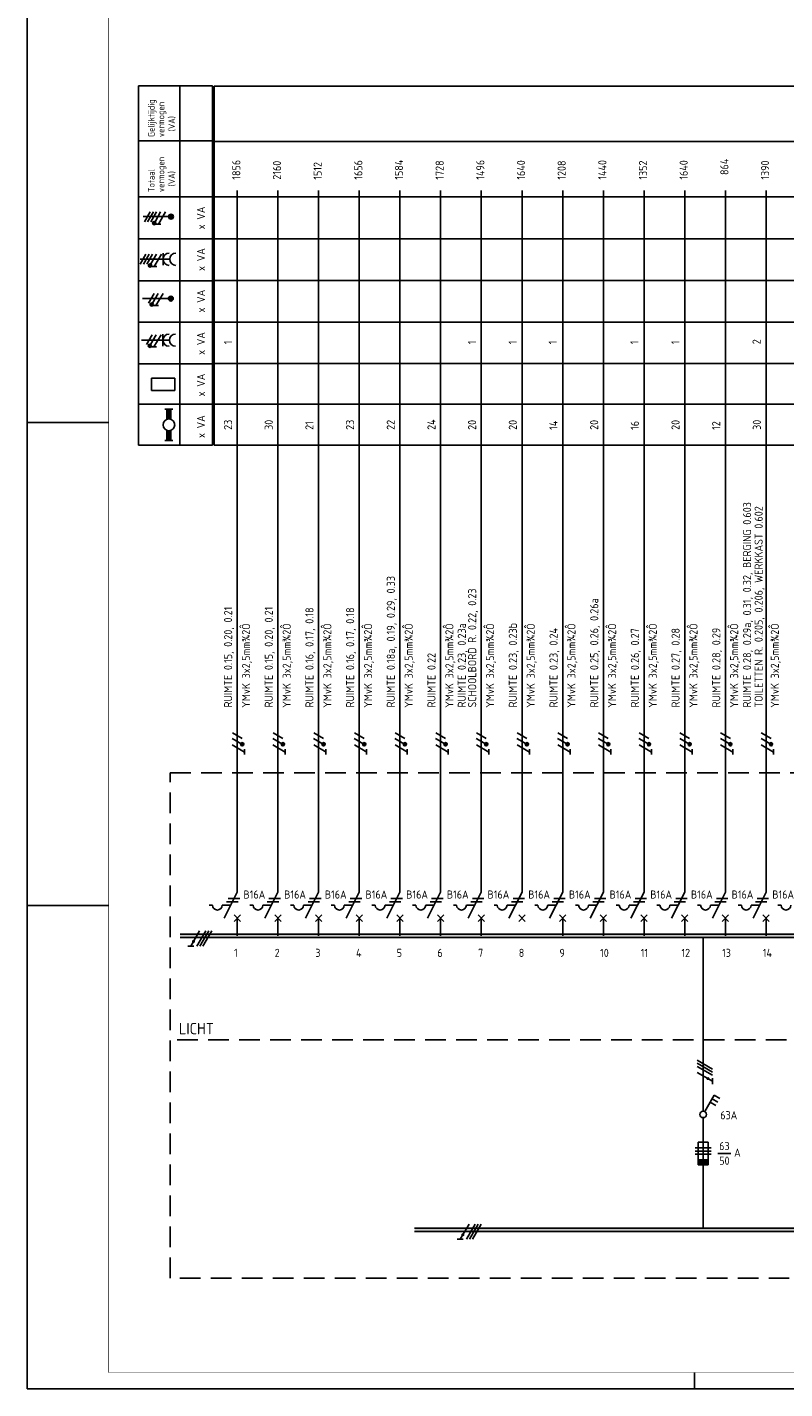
# Model space of a CAD drawing. Header units: millimetres. Extents: x 882 to 2071, y -2 to 839.
# Tile 1 of 8: x 882 to 1115, y -2 to 416. Entities that reach past the tile are written whole.
import ezdxf
from ezdxf.enums import TextEntityAlignment as Align

# ---------------------------------------------------------------- set-up
doc = ezdxf.new("R2010")
doc.units = ezdxf.units.MM
doc.linetypes.add('HIDDEN', pattern=[9.525, 6.35, -3.175])
doc.layers.get('0').update_dxf_attribs({"linetype": 'CONTINUOUS'})
for name, color, linetype in [('1', 7, 'CONTINUOUS'), ('40', 1, 'CONTINUOUS'), ('70', 1, 'CONTINUOUS'), ('71', 2, 'CONTINUOUS'), ('73', 4, 'CONTINUOUS'), ('EL$2B---_KADER', 4, 'CONTINUOUS'), ('LIJN018', 210, 'CONTINUOUS'), ('LIJN025', 10, 'CONTINUOUS'), ('LIJN035', 50, 'CONTINUOUS'), ('LIJN050', 90, 'CONTINUOUS'), ('TEKST25', 10, 'CONTINUOUS'), ('TEKST35', 50, 'CONTINUOUS'), ('TEKST50', 90, 'CONTINUOUS')]:
    doc.layers.add(name, color=color, linetype=linetype)
doc.styles.add('5_0', font='iso.shx')
doc.styles.add('ISO', font='ISO.SHX')
doc.styles.add('NEN', font='iso.shx')
doc.styles.add('ROMAND', font='romand')

# ---------------------------------------------------------------- blocks, each defined once
blk = doc.blocks.new('A0')
at = {"layer": 'LIJN025'}
for p, q in [((0, 297), (25, 297)), ((0, 148.5), (25, 148.5)), ((205, 0), (205, 5))]:
    blk.add_line(p, q, dxfattribs=at)
blk.add_lwpolyline([(1189, 841), (1189, 0), (0, 0), (0, 841)], close=True, dxfattribs=at)
at = {"layer": 'LIJN050', "const_width": 0.2}
blk.add_lwpolyline([(1184, 836), (25, 836), (25, 5), (1184, 5)], close=True, dxfattribs=at)
at = {"layer": 'TEKST25', "style": 'ROMAND', "width": 2.899115}
blk.add_attdef('STATUS', text='', height=2.5, dxfattribs=at).set_placement((1143, 71.5), (1182, 71.5), align=Align.FIT)
at = {"layer": 'TEKST25', "style": 'ISO'}
for tag, p in [('E', (1144.25, 66)), ('NAAM-E', (1155.75, 66)), ('DATUM-E', (1174, 66)), ('D', (1144.25, 61)), ('NAAM-D', (1155.75, 61)), ('DATUM-D', (1174, 61)), ('C', (1144.25, 56)), ('NAAM-C', (1155.75, 56)), ('DATUM-C', (1174, 56)), ('B', (1144.25, 51)), ('NAAM-B', (1155.75, 51)), ('DATUM-B', (1174, 51)), ('A', (1144.25, 46)), ('NAAM-A', (1155.75, 46)), ('DATUM-A', (1174, 46))]:
    blk.add_attdef(tag, text='', height=2.5, dxfattribs=at).set_placement(p, align=Align.CENTER)
for tag, p in [('DATUM', (1021.75, 36.25)), ('SCHAAL', (1057, 36.25)), ('GETEKEND', (1087.25, 36.25)), ('GECONTOL.', (1122, 36.25)), ('FORMAAT', (1152.25, 28.25))]:
    blk.add_attdef(tag, p, '', height=2.5, dxfattribs=at)
at = {"layer": 'TEKST35', "style": 'ISO'}
for tag, p in [('PROJECT', (1023.5, 72.5)), ('PLAATS', (1023.5, 63.5)), ('INSTALLATIE-REGEL1', (1023.5, 52.5)), ('INSTALLATIE-REGEL2', (1023.5, 43.5))]:
    blk.add_attdef(tag, p, '', height=4, dxfattribs=at)
blk.add_attdef('PROJ.NR.', text='', height=4, dxfattribs=at).set_placement((1170, 23), align=Align.CENTER)
at = {"layer": 'TEKST50', "style": 'ISO'}
blk.add_attdef('FILE-NAAM', text='', height=5, dxfattribs=at).set_placement((1162.5, 7.5), align=Align.CENTER)
blk = doc.blocks.new('RWS035')
at = {"layer": '71'}
for p, q in [((-2, 8), (2, 8)), ((-1, 2.83), (-1, 8)), ((1, 2.83), (1, 8)), ((-1, -2.83), (-1, -8)), ((1, -2.83), (1, -8)), ((2, -8), (-2, -8))]:
    blk.add_line(p, q, dxfattribs=at)
blk.add_circle((0, 0), 3, dxfattribs=at)
for points in [[(-1, 3), (1, 3), (-1, 8), (1, 8)], [(-1, 3), (-1, 2.9), (0, 3)], [(1, 2.9), (1, 3), (0.1, 3)], [(-1, -3), (-1, -2.9), (-0.1, -3)], [(-1, -8), (1, -8), (-1, -3), (1, -3)], [(1, -3), (1, -2.9), (0.1, -3)]]:
    blk.add_solid(points, dxfattribs=at)

msp = doc.modelspace()

# ---------------------------------------------------------------- linework, layer by layer
at = {"color": 10}
for p, q in [((934.96, 138.33), (932.26, 133.65)), ((936.84, 138.33), (934.13, 133.65)), ((937.77, 138.33), (935.07, 133.65)), ((937.77, 138.33), (935.07, 133.65)), ((938.71, 138.33), (936.01, 133.65)), ((933.19, 133.65), (931.32, 133.65)), ((1087.91, 98.57), (1092.6, 95.86)), ((1087.91, 97.63), (1092.6, 94.93)), ((1087.91, 97.63), (1092.6, 94.93)), ((1087.91, 96.69), (1092.6, 93.99)), ((1087.91, 94.82), (1092.6, 92.11)), ((1092.6, 93.05), (1092.6, 91.18)), ((1017.77, 48.24), (1015.06, 43.55)), ((1019.64, 48.24), (1016.94, 43.55)), ((1020.58, 48.24), (1017.87, 43.55)), ((1020.58, 48.24), (1017.87, 43.55)), ((1021.52, 48.24), (1018.81, 43.55)), ((1016, 43.55), (1014.12, 43.55))]:
    msp.add_line(p, q, dxfattribs=at)
for p, q in [((937.77, 138.33), (935.07, 133.65)), ((1087.91, 97.63), (1092.6, 94.93)), ((1020.58, 48.24), (1017.87, 43.55))]:
    msp.add_line(p, q)
at = {"color": 10, "const_width": 0.469}
for points in [[(933.27, 134.93, 1), (932.86, 135.17, 1)], [(1091.31, 93.13, 1), (1091.08, 92.72, 1)], [(1016.08, 44.84, 1), (1015.67, 45.07, 1)]]:
    msp.add_lwpolyline(points, format="xyb", close=True, dxfattribs=at)
at = {"layer": '1', "color": 1}
for p, q in [((919.75, 359.31), (918, 356.28)), ((920.75, 359.31), (919, 356.28)), ((921.75, 359.31), (920, 356.28)), ((923, 359.31), (921.27, 356.32)), ((924.5, 359.31), (922.31, 355.52)), ((918.48, 346.31), (916.73, 343.28)), ((919.48, 346.31), (917.73, 343.28)), ((920.48, 346.31), (918.73, 343.28)), ((921.73, 346.31), (920, 343.32)), ((923.23, 346.31), (921.04, 342.52)), ((920.99, 334.29), (919.24, 331.26)), ((922.24, 334.29), (920.51, 331.3)), ((923.74, 334.29), (921.55, 330.51)), ((920.39, 321.59), (918.64, 318.56)), ((921.64, 321.59), (919.91, 318.6)), ((923.14, 321.59), (920.95, 317.81)), ((947.98, 195.74), (944.99, 197.46)), ((948.06, 197.46), (945.03, 199.21)), ((960.48, 195.74), (957.49, 197.46)), ((960.56, 197.46), (957.53, 199.21)), ((972.98, 195.74), (969.99, 197.46)), ((973.06, 197.46), (970.03, 199.21)), ((985.48, 195.74), (982.49, 197.46)), ((985.56, 197.46), (982.53, 199.21)), ((997.98, 195.74), (994.99, 197.46)), ((998.06, 197.46), (995.03, 199.21)), ((1010.48, 195.74), (1007.49, 197.46)), ((1010.56, 197.46), (1007.53, 199.21)), ((1022.98, 195.74), (1019.99, 197.46)), ((1023.06, 197.46), (1020.03, 199.21)), ((1035.48, 195.74), (1032.49, 197.46)), ((1035.56, 197.46), (1032.53, 199.21)), ((1047.98, 195.74), (1044.99, 197.46)), ((1048.06, 197.46), (1045.03, 199.21)), ((1060.48, 195.74), (1057.49, 197.46)), ((1060.56, 197.46), (1057.53, 199.21)), ((1072.98, 195.74), (1069.99, 197.46)), ((1073.06, 197.46), (1070.03, 199.21)), ((1085.48, 195.74), (1082.49, 197.46)), ((1085.56, 197.46), (1082.53, 199.21)), ((1097.98, 195.74), (1094.99, 197.46)), ((1098.06, 197.46), (1095.03, 199.21)), ((1110.48, 195.74), (1107.49, 197.46)), ((1110.56, 197.46), (1107.53, 199.21)), ((948.81, 193.3), (945.02, 195.49)), ((961.31, 193.3), (957.52, 195.49)), ((973.81, 193.3), (970.02, 195.49)), ((986.31, 193.3), (982.52, 195.49)), ((998.81, 193.3), (995.02, 195.49)), ((1011.31, 193.3), (1007.52, 195.49)), ((1023.81, 193.3), (1020.02, 195.49)), ((1036.31, 193.3), (1032.52, 195.49)), ((1048.81, 193.3), (1045.02, 195.49)), ((1061.31, 193.3), (1057.52, 195.49)), ((1073.81, 193.3), (1070.02, 195.49)), ((1086.31, 193.3), (1082.52, 195.49)), ((1098.81, 193.3), (1095.02, 195.49)), ((1111.31, 193.3), (1107.52, 195.49)), ((1087.22, 71.67), (1092.22, 71.67)), ((1092.22, 71.67), (1087.22, 71.67)), ((1087.22, 70.67), (1092.22, 70.67)), ((1087.22, 69.67), (1092.22, 69.67))]:
    msp.add_line(p, q, dxfattribs=at)
at = {"layer": '1', "color": 2}
for p, q in [((942.53, 142.25), (946.54, 150.28)), ((955.03, 142.25), (959.04, 150.28)), ((967.53, 142.25), (971.54, 150.28)), ((980.03, 142.25), (984.04, 150.28)), ((992.53, 142.25), (996.54, 150.28)), ((1005.03, 142.25), (1009.04, 150.28)), ((1017.53, 142.25), (1021.54, 150.28)), ((1030.03, 142.25), (1034.04, 150.28)), ((1042.53, 142.25), (1046.54, 150.28)), ((1055.03, 142.25), (1059.04, 150.28)), ((1067.53, 142.25), (1071.54, 150.28)), ((1080.03, 142.25), (1084.04, 150.28)), ((1092.53, 142.25), (1096.54, 150.28)), ((1105.03, 142.25), (1109.04, 150.28)), ((937.94, 146.25), (938.94, 146.25)), ((941.94, 146.25), (944.53, 146.25)), ((950.44, 146.25), (951.44, 146.25)), ((954.44, 146.25), (957.03, 146.25)), ((962.94, 146.25), (963.94, 146.25)), ((966.94, 146.25), (969.53, 146.25)), ((975.44, 146.25), (976.44, 146.25)), ((979.44, 146.25), (982.03, 146.25)), ((987.94, 146.25), (988.94, 146.25)), ((991.94, 146.25), (994.53, 146.25)), ((1000.44, 146.25), (1001.44, 146.25)), ((1004.44, 146.25), (1007.03, 146.25)), ((1012.94, 146.25), (1013.94, 146.25)), ((1016.94, 146.25), (1019.53, 146.25)), ((1025.44, 146.25), (1026.44, 146.25)), ((1029.44, 146.25), (1032.03, 146.25)), ((1037.94, 146.25), (1038.94, 146.25)), ((1041.94, 146.25), (1044.53, 146.25)), ((1050.44, 146.25), (1051.44, 146.25)), ((1054.44, 146.25), (1057.03, 146.25)), ((1062.94, 146.25), (1063.94, 146.25)), ((1066.94, 146.25), (1069.53, 146.25)), ((1075.44, 146.25), (1076.44, 146.25)), ((1079.44, 146.25), (1082.03, 146.25)), ((1087.94, 146.25), (1088.94, 146.25)), ((1091.94, 146.25), (1094.53, 146.25)), ((1100.44, 146.25), (1101.44, 146.25)), ((1104.44, 146.25), (1107.03, 146.25)), ((1112.65, 146.25), (1113.65, 146.25)), ((1088.22, 66.42), (1088.22, 73.42)), ((1088.22, 73.42), (1091.22, 73.42)), ((1091.22, 73.42), (1091.22, 66.42)), ((1091.22, 67.92), (1088.22, 67.92)), ((1091.22, 67.67), (1088.22, 67.67)), ((1091.22, 67.42), (1088.22, 67.42)), ((1091.22, 67.17), (1088.22, 67.17)), ((1091.22, 66.92), (1088.22, 66.92)), ((1091.22, 66.67), (1088.22, 66.67)), ((1091.22, 66.42), (1088.22, 66.42))]:
    msp.add_line(p, q, dxfattribs=at)
at = {"layer": '1', "color": 1}
for centre in [(921.03, 355.88), (919.76, 342.88), (920.27, 330.87), (919.67, 318.17), (948.06, 195.71), (960.56, 195.71), (973.06, 195.71), (985.56, 195.71), (998.06, 195.71), (1010.56, 195.71), (1023.06, 195.71), (1035.56, 195.71), (1048.06, 195.71), (1060.56, 195.71), (1073.06, 195.71), (1085.56, 195.71), (1098.06, 195.71), (1110.56, 195.71)]:
    msp.add_circle(centre, 0.5, dxfattribs=at)
at = {"layer": '1', "color": 2}
for centre in [(940.44, 146.25), (952.94, 146.25), (965.44, 146.25), (977.94, 146.25), (990.44, 146.25), (1002.94, 146.25), (1015.44, 146.25), (1027.94, 146.25), (1040.44, 146.25), (1052.94, 146.25), (1065.44, 146.25), (1077.94, 146.25), (1090.44, 146.25), (1102.94, 146.25), (1115.15, 146.25)]:
    msp.add_arc(centre, 1.5, 180, 0, dxfattribs=at)
at = {"layer": '70'}
for p, q in [((923.09, 355.52), (921.53, 355.52)), ((921.82, 342.52), (920.26, 342.52)), ((922.33, 330.51), (920.78, 330.51)), ((921.73, 317.81), (920.18, 317.81)), ((948.8, 192.59), (948.8, 194.14)), ((961.3, 192.59), (961.3, 194.14)), ((973.8, 192.59), (973.8, 194.14)), ((986.3, 192.59), (986.3, 194.14)), ((998.8, 192.59), (998.8, 194.14)), ((1011.3, 192.59), (1011.3, 194.14)), ((1023.8, 192.59), (1023.8, 194.14)), ((1036.3, 192.59), (1036.3, 194.14)), ((1048.8, 192.59), (1048.8, 194.14)), ((1061.3, 192.59), (1061.3, 194.14)), ((1073.8, 192.59), (1073.8, 194.14)), ((1086.3, 192.59), (1086.3, 194.14)), ((1098.8, 192.59), (1098.8, 194.14)), ((1111.3, 192.59), (1111.3, 194.14)), ((943.28, 147.25), (946.78, 147.25)), ((943.78, 148.25), (947.28, 148.25)), ((955.78, 147.25), (959.28, 147.25)), ((956.28, 148.25), (959.78, 148.25)), ((968.28, 147.25), (971.78, 147.25)), ((968.78, 148.25), (972.28, 148.25)), ((980.78, 147.25), (984.28, 147.25)), ((981.28, 148.25), (984.78, 148.25)), ((993.28, 147.25), (996.78, 147.25)), ((993.78, 148.25), (997.28, 148.25)), ((1005.78, 147.25), (1009.28, 147.25)), ((1006.28, 148.25), (1009.78, 148.25)), ((1018.28, 147.25), (1021.78, 147.25)), ((1018.78, 148.25), (1022.28, 148.25)), ((1030.78, 147.25), (1034.28, 147.25)), ((1031.28, 148.25), (1034.78, 148.25)), ((1043.28, 147.25), (1046.78, 147.25)), ((1043.78, 148.25), (1047.28, 148.25)), ((1055.78, 147.25), (1059.28, 147.25)), ((1056.28, 148.25), (1059.78, 148.25)), ((1068.28, 147.25), (1071.78, 147.25)), ((1068.78, 148.25), (1072.28, 148.25)), ((1080.78, 147.25), (1084.28, 147.25)), ((1081.28, 148.25), (1084.78, 148.25)), ((1093.28, 147.25), (1096.78, 147.25)), ((1093.78, 148.25), (1097.28, 148.25)), ((1105.78, 147.25), (1109.28, 147.25)), ((1106.28, 148.25), (1109.78, 148.25)), ((1094.23, 69.94), (1098.23, 69.94))]:
    msp.add_line(p, q, dxfattribs=at)
at = {"layer": '70', "const_width": 0.5}
for points in [[(920.78, 355.88, 1), (921.28, 355.88, 1)], [(919.51, 342.88, 1), (920.01, 342.88, 1)], [(920.02, 330.87, 1), (920.52, 330.87, 1)], [(919.42, 318.17, 1), (919.92, 318.17, 1)], [(948.06, 195.96, 1), (948.06, 195.46, 1)], [(960.56, 195.96, 1), (960.56, 195.46, 1)], [(973.06, 195.96, 1), (973.06, 195.46, 1)], [(985.56, 195.96, 1), (985.56, 195.46, 1)], [(998.06, 195.96, 1), (998.06, 195.46, 1)], [(1010.56, 195.96, 1), (1010.56, 195.46, 1)], [(1023.06, 195.96, 1), (1023.06, 195.46, 1)], [(1035.56, 195.96, 1), (1035.56, 195.46, 1)], [(1048.06, 195.96, 1), (1048.06, 195.46, 1)], [(1060.56, 195.96, 1), (1060.56, 195.46, 1)], [(1073.06, 195.96, 1), (1073.06, 195.46, 1)], [(1110.56, 195.96, 1), (1110.56, 195.46, 1)]]:
    msp.add_lwpolyline(points, format="xyb", close=True, dxfattribs=at)
at = {"layer": '70'}
for centre, start, end in [((1085.56, 195.71), 90, 270), ((1085.56, 195.71), 270, 90), ((1098.06, 195.71), 90, 270), ((1098.06, 195.71), 270, 90)]:
    msp.add_arc(centre, 0.25, start, end, dxfattribs=at)
at = {"layer": '71'}
for p, q in [((916.69, 344.78), (925.78, 344.78)), ((923.78, 342.91), (923.78, 346.66)), ((917.09, 319.89), (925.69, 319.89)), ((923.69, 318.01), (923.69, 321.77)), ((920.15, 304.44), (920.15, 308.2)), ((920.15, 308.2), (927.34, 308.2)), ((927.34, 304.44), (927.34, 308.2)), ((920.15, 304.44), (927.34, 304.44)), ((945.54, 141.25), (947.54, 143.25)), ((947.54, 141.25), (945.54, 143.25)), ((958.04, 141.25), (960.04, 143.25)), ((960.04, 141.25), (958.04, 143.25)), ((970.54, 141.25), (972.54, 143.25)), ((972.54, 141.25), (970.54, 143.25)), ((983.04, 141.25), (985.04, 143.25)), ((985.04, 141.25), (983.04, 143.25)), ((995.54, 141.25), (997.54, 143.25)), ((997.54, 141.25), (995.54, 143.25)), ((1008.04, 141.25), (1010.04, 143.25)), ((1010.04, 141.25), (1008.04, 143.25)), ((1020.54, 141.25), (1022.54, 143.25)), ((1022.54, 141.25), (1020.54, 143.25)), ((1033.04, 141.25), (1035.04, 143.25)), ((1035.04, 141.25), (1033.04, 143.25)), ((1045.54, 141.25), (1047.54, 143.25)), ((1047.54, 141.25), (1045.54, 143.25)), ((1058.04, 141.25), (1060.04, 143.25)), ((1060.04, 141.25), (1058.04, 143.25)), ((1070.54, 141.25), (1072.54, 143.25)), ((1072.54, 141.25), (1070.54, 143.25)), ((1083.04, 141.25), (1085.04, 143.25)), ((1085.04, 141.25), (1083.04, 143.25)), ((1095.54, 141.25), (1097.54, 143.25)), ((1097.54, 141.25), (1095.54, 143.25)), ((1110.04, 141.25), (1108.04, 143.25)), ((1108.04, 141.25), (1110.04, 143.25)), ((1090.23, 82.79), (1093.12, 87.81)), ((1091.87, 85.65), (1093.61, 84.65)), ((1092.5, 86.73), (1094.23, 85.73)), ((1093.12, 87.81), (1094.86, 86.81))]:
    msp.add_line(p, q, dxfattribs=at)
for centre, radius in [((926.18, 357.87), 0.75), ((926.18, 357.87), 0.5), ((926.18, 357.87), 0.25), ((926.11, 332.68), 0.75), ((926.11, 332.68), 0.5), ((926.11, 332.68), 0.25), ((1089.72, 81.93), 1)]:
    msp.add_circle(centre, radius, dxfattribs=at)
for centre in [(925.65, 344.78), (927.65, 344.78), (925.57, 319.89), (927.57, 319.89)]:
    msp.add_arc(centre, 1.88, 90, 270, dxfattribs=at)
at = {"layer": '73'}
for p, q in [((928.97, 137.3), (1372.98, 137.3)), ((928.97, 136.3), (1372.98, 136.3)), ((1001.01, 46.92), (1368.41, 46.92)), ((1001.01, 45.92), (1368.41, 45.92))]:
    msp.add_line(p, q, dxfattribs=at)
for points in [[(1372.98, 136.3), (1372.98, 137.3), (928.97, 136.3), (928.97, 137.3)], [(1368.41, 45.92), (1368.41, 46.92), (1001.01, 45.92), (1001.01, 46.92)]]:
    msp.add_solid(points, dxfattribs=at)
at = {"layer": 'LIJN018', "color": 9, "linetype": 'Continuous'}
for p, q in [((939.48, 287.62), (939.48, 397.97)), ((939.48, 397.97), (1358.54, 397.97)), ((939.48, 380.97), (1358.54, 380.97)), ((939.48, 364), (1358.54, 364)), ((939.48, 351), (1358.54, 351)), ((939.48, 338.23), (1358.54, 338.23)), ((939.48, 325.42), (1358.54, 325.42)), ((939.48, 312.72), (1358.54, 312.72)), ((939.48, 300.22), (1358.54, 300.22)), ((939.48, 287.62), (1358.54, 287.62))]:
    msp.add_line(p, q, dxfattribs=at)
at = {"layer": 'LIJN025', "linetype": 'Continuous'}
for p, q in [((916.21, 287.59), (916.21, 398.07)), ((916.21, 398.07), (938.88, 398.07)), ((928.88, 287.59), (928.88, 398.07)), ((938.88, 287.59), (938.88, 398.07)), ((916.21, 381.15), (938.88, 381.15)), ((916.21, 363.91), (938.88, 363.91)), ((916.21, 351.03), (938.88, 351.03)), ((916.21, 338.16), (938.88, 338.16)), ((916.21, 325.45), (938.88, 325.45)), ((916.21, 312.67), (938.88, 312.67)), ((916.21, 300.23), (938.88, 300.23)), ((916.21, 287.59), (938.88, 287.59))]:
    msp.add_line(p, q, dxfattribs=at)
at = {"layer": 'LIJN025', "linetype": 'HIDDEN'}
for p, q in [((925.95, 186.87), (1418.92, 186.87)), ((925.95, 31.64), (925.95, 186.87)), ((1391.59, 104.87), (925.95, 104.87)), ((1363.84, 31.64), (925.95, 31.64))]:
    msp.add_line(p, q, dxfattribs=at)
at = {"layer": 'LIJN035'}
for p, q in [((946.54, 150.28), (946.54, 365.86)), ((959.04, 150.28), (959.04, 365.86)), ((971.54, 150.28), (971.54, 365.86)), ((984.04, 150.28), (984.04, 365.86)), ((996.54, 150.28), (996.54, 365.86)), ((1009.04, 150.28), (1009.04, 365.86)), ((1021.54, 150.28), (1021.54, 365.86)), ((1034.04, 150.28), (1034.04, 365.86)), ((1046.54, 150.28), (1046.54, 365.86)), ((1059.04, 150.28), (1059.04, 365.86)), ((1071.54, 150.28), (1071.54, 365.86)), ((1084.04, 150.28), (1084.04, 365.86)), ((1096.54, 150.28), (1096.54, 365.86)), ((1109.04, 150.28), (1109.04, 365.86)), ((925.68, 357.87), (917.6, 357.87)), ((925.61, 332.68), (917.41, 332.68)), ((946.54, 136.83), (946.54, 142.33)), ((959.04, 136.83), (959.04, 142.33)), ((971.54, 136.83), (971.54, 142.33)), ((984.04, 136.83), (984.04, 142.33)), ((996.54, 136.83), (996.54, 142.33)), ((1009.04, 136.83), (1009.04, 142.33)), ((1021.54, 136.83), (1021.54, 142.33)), ((1046.54, 136.83), (1046.54, 142.33)), ((1059.04, 136.83), (1059.04, 142.33)), ((1071.54, 136.83), (1071.54, 142.33)), ((1084.04, 136.83), (1084.04, 142.33)), ((1096.54, 136.83), (1096.54, 142.33)), ((1109.04, 136.83), (1109.04, 142.33)), ((1089.72, 82.93), (1089.72, 136.33)), ((1089.72, 80.93), (1089.72, 46.85))]:
    msp.add_line(p, q, dxfattribs=at)

# ---------------------------------------------------------------- block references
at = {"layer": 'EL$2B---_KADER'}
msp.add_blockref('A0', (882, -2.4), dxfattribs=at)
at = {"layer": 'LIJN035', "xscale": 0.6000000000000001, "yscale": 0.6000000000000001, "zscale": 0.6000000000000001}
msp.add_blockref('RWS035', (925.53, 293.87), dxfattribs=at)

# ---------------------------------------------------------------- texts
at = {"layer": '40', "linetype": 'Continuous', "style": 'NEN'}
for s, height, p in [('Gelijktijdig', 2, (921.13, 382.32)), ('vermogen', 2, (924.13, 382.32)), ('(VA)', 2, (927.38, 384.07)), ('vermogen', 2, (924.13, 365.4)), ('Totaal', 2, (921.13, 365.4)), ('(VA)', 2, (927.38, 367.15)), ('x VA', 2.5, (936.63, 353.96)), ('x VA', 2.5, (936.63, 341.18)), ('x VA', 2.5, (936.63, 328.4)), ('x VA', 2.5, (936.63, 315.38)), ('x VA', 2.5, (936.63, 302.6)), ('x VA', 2.5, (936.63, 289.82))]:
    msp.add_text(s, height=height, rotation=90, dxfattribs=at).set_placement(p)
at = {"layer": '40', "style": 'NEN'}
for s, p in [('1856', (947.48, 369.23)), ('2160', (959.98, 369.23)), ('1656', (984.98, 369.23)), ('1584', (997.48, 369.23)), ('1728', (1009.98, 369.23)), ('1496', (1022.48, 369.23)), ('1640', (1034.98, 369.23)), ('1208', (1047.48, 369.23)), ('1440', (1059.98, 369.23)), ('1640', (1084.98, 369.23)), ('1390', (1109.98, 369.23)), ('1512', (972.48, 369.23)), ('1352', (1072.48, 369.23)), (' 864', (1097.48, 369.23)), ('1', (944.96, 318.66)), ('1', (1019.91, 318.66)), ('1', (1032.41, 318.66)), ('1', (1044.75, 318.66)), ('1', (1069.81, 318.66)), ('1', (1082.38, 318.66)), ('2', (1107.36, 318.66)), ('23', (944.96, 292.33)), ('30', (957.46, 292.33)), ('21', (969.96, 292.33)), ('23', (982.46, 292.33)), ('22', (994.96, 292.33)), ('24', (1007.46, 292.33)), ('20', (1019.96, 292.33)), ('20', (1032.46, 292.33)), ('14', (1044.96, 292.33)), ('20', (1057.46, 292.33)), ('16', (1069.96, 292.33)), ('20', (1082.46, 292.33)), ('12', (1094.96, 292.33)), ('30', (1107.46, 292.33)), ('RUIMTE 0.28, 0.29a, 0.31, 0.32, BERGING 0.603', (1104.45, 206.98)), ('TOILETTEN R. 0.205, 0.206, WERKKAST 0.602', (1108, 206.98)), ('RUIMTE 0.18a, 0.19, 0.29, 0.33', (994.98, 206.98)), ('SCHOOLBORD R. 0.22, 0.23', (1019.98, 206.98)), ('RUIMTE 0.15, 0.20, 0.21', (944.98, 206.98)), ('RUIMTE 0.15, 0.20, 0.21', (957.48, 206.98)), ('RUIMTE 0.16, 0.17, 0.18', (969.98, 206.98)), ('RUIMTE 0.16, 0.17, 0.18', (982.48, 206.98)), ('RUIMTE 0.25, 0.26, 0.26a', (1057.48, 206.98)), (' YMvK 3x2,5mm¾2Ô', (950.48, 205.48)), (' YMvK 3x2,5mm¾2Ô', (962.98, 205.48)), (' YMvK 3x2,5mm¾2Ô', (975.48, 205.48)), (' YMvK 3x2,5mm¾2Ô', (987.98, 205.48)), (' YMvK 3x2,5mm¾2Ô', (1000.48, 205.48)), (' YMvK 3x2,5mm¾2Ô', (1012.98, 205.48)), (' YMvK 3x2,5mm¾2Ô', (1012.98, 205.48)), ('RUIMTE 0.23, 0.23a ', (1016.79, 206.98)), (' YMvK 3x2,5mm¾2Ô', (1025.48, 205.48)), ('RUIMTE 0.23, 0.23b', (1032.48, 206.98)), (' YMvK 3x2,5mm¾2Ô', (1037.98, 205.48)), ('RUIMTE 0.23, 0.24', (1044.98, 206.98)), (' YMvK 3x2,5mm¾2Ô', (1050.48, 205.48)), (' YMvK 3x2,5mm¾2Ô', (1062.98, 205.48)), ('RUIMTE 0.26, 0.27', (1069.98, 206.98)), (' YMvK 3x2,5mm¾2Ô', (1075.48, 205.48)), ('RUIMTE 0.27, 0.28', (1082.48, 206.98)), (' YMvK 3x2,5mm¾2Ô', (1087.98, 205.48)), ('RUIMTE 0.28, 0.29', (1094.98, 206.98)), (' YMvK 3x2,5mm¾2Ô', (1100.48, 205.48)), (' YMvK 3x2,5mm¾2Ô', (1112.98, 205.48)), ('RUIMTE 0.22', (1007.48, 206.98))]:
    msp.add_text(s, height=2.5, rotation=90, dxfattribs=at).set_placement(p)
for s, p in [('B16A', (948.46, 148.26)), ('B16A', (960.96, 148.26)), ('B16A', (973.46, 148.26)), ('B16A', (985.96, 148.26)), ('B16A', (998.46, 148.26)), ('B16A', (1010.96, 148.26)), ('B16A', (1023.46, 148.26)), ('B16A', (1035.96, 148.26)), ('B16A', (1048.46, 148.26)), ('B16A', (1060.96, 148.26)), ('B16A', (1073.46, 148.26)), ('B16A', (1085.96, 148.26)), ('B16A', (1098.46, 148.26)), ('B16A', (1110.96, 148.26)), ('A', (1099.23, 68.94))]:
    msp.add_text(s, height=2.5, dxfattribs=at).set_placement(p)
for s, p in [('63', (1096.23, 70.94)), ('50', (1096.23, 66.44))]:
    msp.add_text(s, height=2.5, dxfattribs=at).set_placement(p, align=Align.CENTER)
at = {"layer": 'TEKST25', "style": '5_0'}
for s, p in [('1', (945.54, 130.33)), ('2', (958.04, 130.33)), ('3', (970.54, 130.33)), ('4', (983.04, 130.33)), ('5', (995.54, 130.33)), ('6', (1008.04, 130.33)), ('7', (1020.54, 130.33)), ('8', (1033.04, 130.33)), ('9', (1045.54, 130.33)), ('10', (1058.04, 130.33)), ('11', (1070.54, 130.33)), ('12', (1083.04, 130.33)), ('13', (1095.54, 130.33)), ('14', (1108.04, 130.33)), ('63A', (1094.97, 80.43))]:
    msp.add_text(s, height=2.5, dxfattribs=at).set_placement(p)
at = {"layer": 'TEKST35', "linetype": 'HIDDEN', "style": 'ISO'}
msp.add_text('LICHT', height=3.5, dxfattribs=at).set_placement((928.63, 106.56))

doc.saveas('drawing.dxf')
